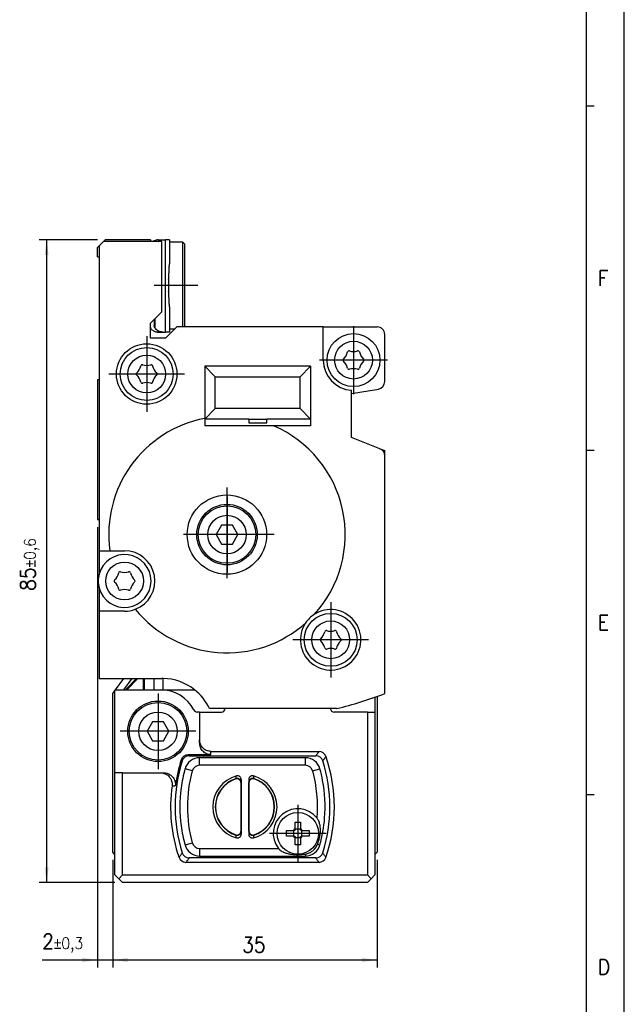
# Model space of a CAD drawing. Header units: millimetres. Extents: x -285 to 1770, y -283 to 203.
# Tile 10 of 30: x 229 to 309, y -58 to 73. Entities that reach past the tile are written whole.
import ezdxf

# ---------------------------------------------------------------- set-up
doc = ezdxf.new("R2010")
doc.units = ezdxf.units.MM
doc.linetypes.add('DOT_CENTER', pattern=[14, 12, -1, 0, -1])
doc.layers.add('1', color=7, linetype='Continuous')
doc.styles.add('CONVERTER_11', font='txt.shx', dxfattribs={"width": 0.9})
doc.dimstyles.new('ME10_DIM_45', dxfattribs={"dimtxt": 2, "dimasz": 2, "dimexe": 1, "dimexo": 1, "dimgap": 1, "dimtad": 1, "dimdsep": 46, "dimtxsty": 'CONVERTER_11', "dimsah": 1, "dimcen": 0.09, "dimclrd": 2, "dimclre": 2, "dimclrt": 2, "dimadec": 0, "dimazin": 0, "dimtfac": 1, "dimtdec": 4, "dimtix": 1, "dimtmove": 0, "dimatfit": 3, "dimfxl": 1, "dimtolj": 1, "dimtzin": 0, "dimarcsym": 0})
doc.dimstyles.new('ME10_DIM_46', dxfattribs={"dimtxt": 2, "dimasz": 2, "dimexe": 1, "dimexo": 1, "dimgap": 1, "dimtad": 1, "dimdsep": 46, "dimtxsty": 'CONVERTER_11', "dimsah": 1, "dimcen": 0.09, "dimclrd": 2, "dimclre": 2, "dimclrt": 2, "dimadec": 0, "dimazin": 0, "dimtol": 1, "dimtp": 0.3, "dimtm": 0.3, "dimtfac": 0.75, "dimtdec": 0, "dimtix": 1, "dimtmove": 0, "dimatfit": 3, "dimfxl": 1, "dimtolj": 1, "dimtzin": 0, "dimarcsym": 0})
doc.dimstyles.new('ME10_DIM_47', dxfattribs={"dimtxt": 2, "dimasz": 2, "dimexe": 1, "dimexo": 1, "dimgap": 1, "dimtad": 1, "dimdsep": 46, "dimtxsty": 'CONVERTER_11', "dimsah": 1, "dimcen": 0.09, "dimclrd": 2, "dimclre": 2, "dimclrt": 2, "dimadec": 0, "dimazin": 0, "dimtol": 1, "dimtp": 0.6, "dimtm": 0.6, "dimtfac": 0.75, "dimtdec": 0, "dimtix": 1, "dimtmove": 0, "dimatfit": 3, "dimfxl": 1, "dimtolj": 1, "dimtzin": 0, "dimarcsym": 0})

# ---------------------------------------------------------------- blocks, each defined once
blk = doc.blocks.new('Marco_a2', base_point=(304.21, -212.02))
at = {"layer": '1', "color": 2, "linetype": 'Continuous'}
for p, q in [((309.21, -217.02), (309.21, 202.98)), ((305.21, 61.31), (304.21, 61.31)), ((305.21, 15.76), (304.21, 15.76)), ((305.21, -29.8), (304.21, -29.8))]:
    blk.add_line(p, q, dxfattribs=at)
at = {"layer": '1', "color": 7, "linetype": 'Continuous'}
blk.add_line((304.21, -212.02), (304.21, 197.98), dxfattribs=at)
at = {"layer": '1', "color": 2, "char_height": 2, "attachment_point": 4, "line_spacing_factor": 1.20048, "style": 'CONVERTER_11'}
for s, insert in [('F', (305.71, 38.54)), ('E', (305.71, -7.02)), ('D', (305.71, -52.58))]:
    blk.add_mtext(s, dxfattribs=dict(at, insert=insert))
blk = doc.blocks.new('Top', base_point=(304.21, -212.02))
blk.add_blockref('Marco_a2', (304.21, -212.02))
blk = doc.blocks.new('CABEZA__18', base_point=(241.5, -41.4))
at = {"color": 7, "linetype": 'Continuous'}
for p, q in [((242.93, -14.4), (241.84, -15.9)), ((248.17, -15.9), (248.17, -14.4)), ((241.8, -15.95), (241.5, -16.36)), ((241.5, -37.4), (241.5, -16.36)), ((241.84, -15.9), (241.8, -15.95)), ((241.8, -26.9), (241.8, -15.95)), ((241.84, -15.9), (242.95, -15.9)), ((242.95, -15.9), (243.18, -15.9)), ((243.18, -15.9), (243.38, -15.9)), ((243.38, -15.9), (245.58, -15.9)), ((245.58, -15.9), (245.73, -15.9)), ((245.73, -15.9), (246.98, -15.9)), ((246.98, -15.9), (247.82, -15.9)), ((247.82, -15.9), (248.17, -15.9)), ((248.17, -15.9), (252.32, -15.9)), ((276.2, -16.89), (276.2, -18.85)), ((276.5, -16.79), (276.5, -37.4)), ((253, -18.85), (252.7, -18.85)), ((253, -18.85), (255.89, -18.85)), ((253, -18.85), (253, -22.51)), ((275.2, -18.85), (270.8, -18.85)), ((275.2, -18.85), (276.2, -18.85)), ((275.2, -18.85), (275.2, -40.4)), ((276.2, -18.85), (276.2, -37.7)), ((246.78, -20.15), (246.06, -21.4)), ((248.22, -20.15), (246.78, -20.15)), ((248.94, -21.4), (248.22, -20.15)), ((246.06, -21.4), (246.78, -22.65)), ((248.22, -22.65), (248.94, -21.4)), ((246.78, -22.65), (248.22, -22.65)), ((253, -22.94), (253, -22.51)), ((251.5, -24.49), (254.5, -24.49)), ((251.62, -24.65), (268.38, -24.65)), ((254.5, -24.06), (268.81, -24.06)), ((267, -24.9), (253, -24.9)), ((242.8, -26.9), (241.8, -26.9)), ((241.8, -37.7), (241.8, -26.9)), ((242.8, -26.9), (247.81, -26.9)), ((242.8, -40.4), (242.8, -26.9)), ((247.81, -26.9), (248.24, -26.9)), ((258.47, -28.19), (258.47, -34.61)), ((258.5, -27.79), (258.5, -35.01)), ((259.5, -27.79), (259.5, -35.01)), ((259.53, -34.61), (259.53, -28.19)), ((265.63, -33.4), (266.37, -33.4)), ((265.63, -34.31), (265.63, -33.4)), ((266.37, -33.4), (266.37, -34.31)), ((264.5, -35.27), (264.5, -34.53)), ((264.5, -34.53), (265.41, -34.53)), ((265.45, -34.53), (265.41, -34.53)), ((265.57, -34.53), (265.45, -34.53)), ((265.45, -34.53), (265.45, -34.79)), ((265.45, -35.01), (265.45, -35.27)), ((265.63, -34.31), (265.63, -34.35)), ((265.63, -34.35), (265.63, -34.47)), ((265.89, -34.35), (265.63, -34.35)), ((266.37, -34.35), (266.11, -34.35)), ((266.37, -34.35), (266.37, -34.31)), ((266.37, -34.47), (266.37, -34.35)), ((266.55, -34.53), (266.43, -34.53)), ((266.59, -34.53), (266.55, -34.53)), ((266.55, -34.79), (266.55, -34.53)), ((266.55, -35.27), (266.55, -35.01)), ((266.59, -34.53), (267.5, -34.53)), ((267.5, -34.53), (267.5, -35.27)), ((265.41, -35.27), (264.5, -35.27)), ((265.41, -35.27), (265.45, -35.27)), ((265.45, -35.27), (265.57, -35.27)), ((265.63, -35.33), (265.63, -35.45)), ((265.63, -35.45), (265.63, -35.49)), ((265.63, -35.45), (265.89, -35.45)), ((265.63, -36.4), (265.63, -35.49)), ((266.37, -36.4), (265.63, -36.4)), ((266.11, -35.45), (266.37, -35.45)), ((266.37, -35.45), (266.37, -35.33)), ((266.37, -35.49), (266.37, -35.45)), ((266.37, -35.49), (266.37, -36.4)), ((266.43, -35.27), (266.55, -35.27)), ((266.55, -35.27), (266.59, -35.27)), ((267.5, -35.27), (266.59, -35.27)), ((241.8, -37.7), (241.5, -37.4)), ((241.8, -40.4), (241.8, -37.7)), ((276.2, -37.7), (276.5, -37.4)), ((276.2, -37.7), (276.2, -40.4)), ((268.81, -38.74), (251.19, -38.74)), ((268.38, -38.15), (251.62, -38.15)), ((253, -37.9), (267, -37.9)), ((241.8, -40.4), (242.3, -40.9)), ((242.8, -40.4), (242.3, -40.9)), ((242.8, -41.4), (242.3, -40.9)), ((242.8, -40.4), (275.2, -40.4)), ((275.2, -41.4), (242.8, -41.4)), ((275.7, -40.9), (275.2, -40.4)), ((275.7, -40.9), (275.2, -41.4)), ((275.7, -40.9), (276.2, -40.4))]:
    blk.add_line(p, q, dxfattribs=at)
at = {"color": 3, "linetype": 'Continuous'}
for p, q in [((244.04, -14.4), (242.95, -15.9)), ((244.63, -14.4), (243.18, -15.9)), ((244.84, -14.4), (243.38, -15.9)), ((245.58, -15.9), (245.58, -14.4)), ((245.73, -15.9), (245.73, -14.4)), ((246.98, -15.9), (246.98, -14.4)), ((254.5, -24.49), (254.5, -24.06)), ((253, -25.9), (253, -24.9)), ((267, -25.9), (253, -25.9)), ((267, -25.9), (267, -24.9)), ((252.04, -26.64), (251.07, -26.37)), ((267.96, -26.64), (268.93, -26.37)), ((257.82, -27.66), (257.78, -27.71)), ((260.22, -27.71), (260.18, -27.66)), ((257.78, -35.09), (257.82, -35.14)), ((260.18, -35.14), (260.22, -35.09)), ((251.07, -36.43), (252.04, -36.16)), ((268.62, -36.34), (268.93, -36.43)), ((253, -36.9), (253, -37.9)), ((253, -36.9), (263.44, -36.9)), ((267, -37.64), (267, -37.9))]:
    blk.add_line(p, q, dxfattribs=at)
at = {"color": 7, "linetype": 'Continuous'}
for centre, radius in [((247.5, -21.4), 4), ((247.5, -21.4), 3.8), ((247.5, -21.4), 2.55), ((266, -34.9), 2.75)]:
    blk.add_circle(centre, radius, dxfattribs=at)
for centre, radius, start, end in [((247.82, -20.9), 5, 27.6691, 90), ((252.7, -18.35), 0.5, 207.6691, 270), ((255.89, -18.35), 0.5, 270, 354.1846), ((270.8, -18.35), 0.5, 185.8154, 270), ((251.5, -25.46), 0.966, 90.0002, 161.958), ((251.62, -25.62), 0.966, 90.0002, 162.309), ((268.38, -25.62), 0.966, 17.691, 89.9998), ((268.81, -25.03), 0.966, 18.9531, 89.9998), ((250.25, -31.4), 20.59, 341.0471, 18.9529), ((269.75, -31.4), 20, 162.3092, 197.6908), ((269.75, -31.4), 20.16, 161.9582, 172.02), ((253, -26.9), 2, 90, 164.6505), ((267, -26.9), 2, 15.3495, 90), ((250.25, -31.4), 20, 342.3092, 17.6908), ((269.39, -31.4), 19, 164.6505, 172.4392), ((259, -31.4), 4.25, 105.4101, 254.5896), ((259, -31.4), 4.25, 285.4102, 74.5897), ((250.61, -31.4), 19, 10.6151, 15.3495), ((269.75, -31.4), 20.59, 172.1763, 198.9529), ((259, -31.4), 3.89, 108.3244, 251.6756), ((259, -31.4), 3.89, 288.3244, 71.6756), ((250.61, -31.4), 19, 355.4719, 10.6151), ((269.39, -31.4), 19, 172.4392, 187.5608), ((266, -34.9), 3.25, 38.4425, 217.9799), ((250.61, -31.4), 19, 344.6505, 355.4719), ((269.39, -31.4), 19, 187.5608, 195.3495), ((266, -34.9), 0.697, 122.0857, 147.9143), ((266, -34.9), 0.564, 168.4247, 191.5753), ((266, -34.9), 0.564, 131.0313, 138.9687), ((266, -34.9), 0.564, 78.4247, 101.5753), ((266, -34.9), 0.697, 32.0857, 57.9143), ((266, -34.9), 0.564, 41.0313, 48.9687), ((266, -34.9), 0.564, 348.4247, 11.5753), ((253, -35.9), 2, 195.3495, 270), ((266, -34.9), 0.697, 212.0857, 237.9143), ((266, -34.9), 0.564, 221.0313, 228.9687), ((266, -34.9), 0.564, 258.4247, 281.5753), ((266, -34.9), 0.697, 302.0857, 327.9143), ((266, -34.9), 0.564, 311.0313, 318.9687), ((267, -35.9), 2, 270, 344.6505), ((251.62, -37.18), 0.966, 197.691, 269.9998), ((268.38, -37.18), 0.966, 270.0002, 342.309), ((251.19, -37.77), 0.966, 198.9531, 269.9998), ((268.81, -37.77), 0.966, 270.0002, 341.0469)]:
    blk.add_arc(centre, radius, start, end, dxfattribs=at)
at = {"color": 3, "linetype": 'Continuous'}
for centre, radius, start, end in [((253, -26.9), 1, 90, 164.6505), ((267, -26.9), 1, 15.3495, 90), ((269.39, -31.4), 18, 164.6505, 195.3495), ((250.61, -31.4), 18, 355.2857, 15.3495), ((259, -31.4), 3.92, 107.4794, 252.5206), ((259, -31.4), 3.92, 287.4794, 72.5206), ((253, -35.9), 1, 195.3495, 270)]:
    blk.add_arc(centre, radius, start, end, dxfattribs=at)
at = {"color": 7, "linetype": 'Continuous'}
for points, knots in [([(254.5, -24.06), (254.3, -24.04), (253.91, -23.99), (253.41, -23.63), (253.07, -23.12), (253.02, -22.71), (253, -22.51)], [0, 0, 0, 0, 0.586069, 1.177789, 1.777408, 2.382551, 2.382551, 2.382551, 2.382551]), ([(254.5, -24.49), (254.3, -24.47), (253.91, -24.42), (253.41, -24.06), (253.07, -23.54), (253.02, -23.14), (253, -22.94)], [0, 0, 0, 0, 0.586069, 1.177789, 1.777408, 2.382551, 2.382551, 2.382551, 2.382551]), ([(247.81, -26.9), (247.9, -26.9), (248.11, -26.91), (248.45, -27.02), (248.75, -27.19), (248.97, -27.4), (249.16, -27.64), (249.29, -27.91), (249.37, -28.25), (249.36, -28.47), (249.35, -28.6)], [0, 0, 0, 0, 0.262638, 0.647412, 1.035125, 1.295529, 1.55727, 1.943465, 2.203644, 2.591058, 2.591058, 2.591058, 2.591058]), ([(248.24, -26.9), (248.33, -26.9), (248.55, -26.91), (248.84, -27), (249.15, -27.17), (249.4, -27.38), (249.61, -27.66), (249.73, -27.94), (249.81, -28.25), (249.79, -28.47), (249.78, -28.6)], [0, 0, 0, 0, 0.263056, 0.649064, 0.912057, 1.297984, 1.62355, 1.946992, 2.207237, 2.595157, 2.595157, 2.595157, 2.595157]), ([(258.5, -27.79), (258.5, -27.76), (258.49, -27.68), (258.46, -27.58), (258.4, -27.48), (258.32, -27.4), (258.22, -27.33), (258.12, -27.29), (257.99, -27.28), (257.92, -27.29), (257.87, -27.3)], [0, 0, 0, 0, 0.0911758, 0.2300566, 0.3211715, 0.4602009, 0.5510752, 0.6904127, 0.7808884, 0.9200581, 0.9200581, 0.9200581, 0.9200581]), ([(260.13, -27.3), (260.1, -27.3), (260.02, -27.28), (259.9, -27.29), (259.78, -27.33), (259.69, -27.39), (259.61, -27.47), (259.54, -27.57), (259.51, -27.68), (259.5, -27.76), (259.5, -27.79)], [0, 0, 0, 0, 0.0906374, 0.2296618, 0.3689993, 0.4598736, 0.5747538, 0.6900856, 0.8289664, 0.9201422, 0.9201422, 0.9201422, 0.9201422]), ([(258.47, -28.19), (258.46, -28.16), (258.46, -28.08), (258.41, -27.95), (258.34, -27.84), (258.25, -27.76), (258.16, -27.71), (258.06, -27.68), (257.97, -27.67), (257.9, -27.67), (257.84, -27.69), (257.8, -27.7), (257.78, -27.71)], [0, 0, 0, 0, 0.1036167, 0.2485724, 0.4019209, 0.4965352, 0.5890838, 0.7291289, 0.8018569, 0.8611732, 0.9318954, 0.9936913, 0.9936913, 0.9936913, 0.9936913]), ([(260.22, -27.71), (260.2, -27.7), (260.16, -27.69), (260.1, -27.67), (260.03, -27.67), (259.94, -27.68), (259.84, -27.71), (259.74, -27.77), (259.66, -27.85), (259.58, -27.96), (259.54, -28.08), (259.54, -28.16), (259.53, -28.19)], [0, 0, 0, 0, 0.0617298, 0.1323656, 0.1917004, 0.2644436, 0.4044782, 0.4970109, 0.6203929, 0.7450495, 0.8901249, 0.9937869, 0.9937869, 0.9937869, 0.9937869]), ([(268.62, -36.34), (268.71, -36.06), (268.91, -35.49), (269.01, -34.67), (268.98, -34.01), (268.88, -33.56), (268.76, -33.2), (268.62, -33), (268.55, -32.88)], [0, 0, 0, 0, 0.900341, 1.803191, 2.45426, 2.875599, 3.17828, 3.597495, 3.597495, 3.597495, 3.597495]), ([(257.78, -35.09), (257.8, -35.1), (257.84, -35.11), (257.9, -35.13), (257.97, -35.13), (258.05, -35.12), (258.15, -35.1), (258.25, -35.04), (258.34, -34.96), (258.41, -34.85), (258.46, -34.72), (258.46, -34.64), (258.47, -34.61)], [0, 0, 0, 0, 0.0617298, 0.1323656, 0.1917004, 0.2644436, 0.3809009, 0.4970867, 0.5916963, 0.7450283, 0.8901037, 0.9937657, 0.9937657, 0.9937657, 0.9937657]), ([(257.87, -35.5), (257.9, -35.5), (257.98, -35.52), (258.08, -35.51), (258.2, -35.48), (258.31, -35.41), (258.4, -35.32), (258.45, -35.23), (258.49, -35.13), (258.5, -35.05), (258.5, -35.01)], [0, 0, 0, 0, 0.0906374, 0.2296618, 0.3202739, 0.4598751, 0.5989046, 0.6900195, 0.7809304, 0.9200774, 0.9200774, 0.9200774, 0.9200774]), ([(259.5, -35.01), (259.5, -35.04), (259.51, -35.12), (259.54, -35.22), (259.6, -35.32), (259.69, -35.41), (259.8, -35.48), (259.9, -35.51), (260.01, -35.52), (260.08, -35.51), (260.13, -35.5)], [0, 0, 0, 0, 0.0911758, 0.2300566, 0.3211715, 0.4602009, 0.5998022, 0.6904143, 0.7808945, 0.9200757, 0.9200757, 0.9200757, 0.9200757]), ([(259.53, -34.61), (259.54, -34.64), (259.54, -34.72), (259.59, -34.85), (259.66, -34.96), (259.75, -35.04), (259.85, -35.1), (259.95, -35.12), (260.03, -35.13), (260.1, -35.13), (260.16, -35.11), (260.2, -35.1), (260.22, -35.09)], [0, 0, 0, 0, 0.1036167, 0.2485724, 0.4019209, 0.4965352, 0.6127354, 0.7292047, 0.8019328, 0.861249, 0.9319713, 0.9937672, 0.9937672, 0.9937672, 0.9937672]), ([(267, -37.64), (267.1, -37.62), (267.27, -37.59), (267.53, -37.48), (267.76, -37.36), (267.97, -37.21), (268.17, -37.03), (268.34, -36.83), (268.5, -36.6), (268.57, -36.43), (268.62, -36.34)], [0, 0, 0, 0, 0.299802, 0.537145, 0.839259, 1.07843, 1.317042, 1.620847, 1.859927, 2.16166, 2.16166, 2.16166, 2.16166]), ([(263.44, -36.9), (263.46, -36.92), (263.49, -36.96), (263.57, -37.05), (263.7, -37.16), (263.92, -37.3), (264.24, -37.45), (264.65, -37.58), (265.27, -37.7), (266.05, -37.75), (266.68, -37.68), (267, -37.64)], [0, 0, 0, 0, 0.082264, 0.168748, 0.348027, 0.599368, 0.928456, 1.429933, 1.874924, 2.817002, 3.771468, 3.771468, 3.771468, 3.771468])]:
    blk.add_open_spline(points, degree=3, knots=knots, dxfattribs=at)
at = {"color": 3, "linetype": 'Continuous'}
for points, knots in [([(251.5, -24.49), (251.5, -24.5), (251.52, -24.51), (251.54, -24.55), (251.57, -24.59), (251.6, -24.63), (251.62, -24.65)], [0, 0, 0, 0, 0.0302877, 0.0605845, 0.1297134, 0.1988904, 0.1988904, 0.1988904, 0.1988904]), ([(268.81, -24.06), (268.78, -24.1), (268.72, -24.19), (268.61, -24.33), (268.5, -24.49), (268.42, -24.6), (268.38, -24.65)], [0, 0, 0, 0, 0.1622806, 0.3248141, 0.5257802, 0.7271478, 0.7271478, 0.7271478, 0.7271478]), ([(269.72, -24.71), (269.69, -24.76), (269.63, -24.85), (269.53, -25), (269.42, -25.15), (269.34, -25.27), (269.31, -25.32)], [0, 0, 0, 0, 0.1650391, 0.3303734, 0.534856, 0.7398074, 0.7398074, 0.7398074, 0.7398074]), ([(250.58, -25.16), (250.59, -25.16), (250.6, -25.18), (250.62, -25.22), (250.65, -25.26), (250.68, -25.3), (250.69, -25.32)], [0, 0, 0, 0, 0.0308229, 0.0616565, 0.1320155, 0.2024305, 0.2024305, 0.2024305, 0.2024305]), ([(257.82, -27.66), (257.82, -27.65), (257.82, -27.64), (257.83, -27.58), (257.85, -27.47), (257.86, -27.36), (257.87, -27.3)], [0, 0, 0, 0, 0.0125669, 0.0251245, 0.1920672, 0.3575579, 0.3575579, 0.3575579, 0.3575579]), ([(260.13, -27.3), (260.14, -27.36), (260.15, -27.47), (260.17, -27.58), (260.18, -27.64), (260.18, -27.65), (260.18, -27.66)], [0, 0, 0, 0, 0.1655702, 0.3325242, 0.3450816, 0.3576479, 0.3576479, 0.3576479, 0.3576479]), ([(249.35, -28.6), (249.39, -28.6), (249.47, -28.6), (249.58, -28.6), (249.69, -28.6), (249.75, -28.6), (249.78, -28.6)], [0, 0, 0, 0, 0.1195256, 0.2390605, 0.3356784, 0.4323026, 0.4323026, 0.4323026, 0.4323026]), ([(258.47, -28.13), (258.45, -28.03), (258.41, -27.82), (258.13, -27.62), (257.92, -27.64), (257.82, -27.66)], [0, 0, 0, 0, 0.2931508, 0.6182924, 0.9144999, 0.9144999, 0.9144999, 0.9144999]), ([(258.47, -28.13), (258.47, -28.12), (258.47, -28.11), (258.48, -28.05), (258.49, -27.95), (258.5, -27.84), (258.5, -27.79)], [0, 0, 0, 0, 0.0122893, 0.0245724, 0.1806911, 0.3359175, 0.3359175, 0.3359175, 0.3359175]), ([(258.47, -28.19), (258.47, -28.19), (258.47, -28.17), (258.47, -28.16), (258.47, -28.14), (258.47, -28.13), (258.47, -28.13)], [0, 0, 0, 0, 0.02108057, 0.03859802, 0.05442087, 0.06681476, 0.06681476, 0.06681476, 0.06681476]), ([(259.5, -27.79), (259.5, -27.84), (259.51, -27.95), (259.52, -28.05), (259.53, -28.11), (259.53, -28.12), (259.53, -28.13)], [0, 0, 0, 0, 0.1552265, 0.3113451, 0.3236282, 0.3359175, 0.3359175, 0.3359175, 0.3359175]), ([(260.18, -27.66), (260.08, -27.64), (259.87, -27.62), (259.59, -27.82), (259.55, -28.03), (259.53, -28.13)], [0, 0, 0, 0, 0.2962077, 0.6213494, 0.9145001, 0.9145001, 0.9145001, 0.9145001]), ([(259.53, -28.13), (259.53, -28.13), (259.53, -28.14), (259.53, -28.16), (259.53, -28.17), (259.53, -28.19), (259.53, -28.19)], [0, 0, 0, 0, 0.01277351, 0.02821676, 0.0462556, 0.06681481, 0.06681481, 0.06681481, 0.06681481]), ([(257.82, -35.14), (257.92, -35.16), (258.13, -35.18), (258.41, -34.98), (258.45, -34.77), (258.47, -34.67)], [0, 0, 0, 0, 0.2962077, 0.6213494, 0.9145001, 0.9145001, 0.9145001, 0.9145001]), ([(257.87, -35.5), (257.86, -35.44), (257.85, -35.33), (257.83, -35.22), (257.82, -35.16), (257.82, -35.15), (257.82, -35.14)], [0, 0, 0, 0, 0.1655703, 0.3325243, 0.3450817, 0.3576479, 0.3576479, 0.3576479, 0.3576479]), ([(258.47, -34.67), (258.47, -34.67), (258.47, -34.66), (258.47, -34.64), (258.47, -34.63), (258.47, -34.61), (258.47, -34.61)], [0, 0, 0, 0, 0.0127735, 0.02821674, 0.04625556, 0.06681476, 0.06681476, 0.06681476, 0.06681476]), ([(258.5, -35.01), (258.5, -34.96), (258.49, -34.85), (258.48, -34.75), (258.47, -34.69), (258.47, -34.68), (258.47, -34.67)], [0, 0, 0, 0, 0.1552265, 0.3113452, 0.3236283, 0.3359175, 0.3359175, 0.3359175, 0.3359175]), ([(259.53, -34.67), (259.53, -34.68), (259.53, -34.69), (259.52, -34.75), (259.51, -34.85), (259.5, -34.96), (259.5, -35.01)], [0, 0, 0, 0, 0.0122893, 0.0245723, 0.180691, 0.3359175, 0.3359175, 0.3359175, 0.3359175]), ([(259.53, -34.61), (259.53, -34.61), (259.53, -34.63), (259.53, -34.64), (259.53, -34.66), (259.53, -34.67), (259.53, -34.67)], [0, 0, 0, 0, 0.02108058, 0.03859805, 0.05404131, 0.06681481, 0.06681481, 0.06681481, 0.06681481]), ([(259.53, -34.67), (259.55, -34.77), (259.59, -34.98), (259.87, -35.18), (260.08, -35.16), (260.18, -35.14)], [0, 0, 0, 0, 0.2931507, 0.6182924, 0.9145001, 0.9145001, 0.9145001, 0.9145001]), ([(260.18, -35.14), (260.18, -35.15), (260.18, -35.16), (260.17, -35.22), (260.15, -35.33), (260.14, -35.44), (260.13, -35.5)], [0, 0, 0, 0, 0.0125662, 0.0251237, 0.1920781, 0.3576512, 0.3576512, 0.3576512, 0.3576512]), ([(250.69, -37.48), (250.66, -37.53), (250.58, -37.65), (250.47, -37.8), (250.37, -37.95), (250.31, -38.04), (250.28, -38.09)], [0, 0, 0, 0, 0.2049586, 0.4094485, 0.5747755, 0.7398074, 0.7398074, 0.7398074, 0.7398074]), ([(269.72, -38.09), (269.69, -38.04), (269.63, -37.95), (269.53, -37.8), (269.42, -37.65), (269.34, -37.53), (269.31, -37.48)], [0, 0, 0, 0, 0.1650391, 0.3303734, 0.534856, 0.7398074, 0.7398074, 0.7398074, 0.7398074]), ([(251.62, -38.15), (251.58, -38.2), (251.5, -38.31), (251.39, -38.47), (251.28, -38.61), (251.22, -38.7), (251.19, -38.74)], [0, 0, 0, 0, 0.2013748, 0.402348, 0.5648744, 0.7271478, 0.7271478, 0.7271478, 0.7271478]), ([(268.81, -38.74), (268.78, -38.7), (268.72, -38.61), (268.61, -38.47), (268.5, -38.31), (268.42, -38.2), (268.38, -38.15)], [0, 0, 0, 0, 0.1622806, 0.3248141, 0.5257802, 0.7271478, 0.7271478, 0.7271478, 0.7271478])]:
    blk.add_open_spline(points, degree=3, knots=knots, dxfattribs=at)
at = {"layer": '1', "color": 2, "linetype": 'DOT_CENTER'}
for p, q in [((247.5, -16.4), (247.5, -26.4)), ((252.5, -21.4), (242.5, -21.4)), ((266, -31.15), (266, -38.65)), ((269.75, -34.9), (262.25, -34.9))]:
    blk.add_line(p, q, dxfattribs=at)
blk = doc.blocks.new('REGLA__19', base_point=(239.5, -18.4))
at = {"color": 7, "linetype": 'Continuous'}
for p, q in [((240.3, 43.4), (239.7, 42.8)), ((240.5, 43.6), (240.3, 43.4)), ((246.5, 43.4), (240.3, 43.4)), ((246.5, 43.6), (240.5, 43.6)), ((246.5, 43.6), (246.5, 43.4)), ((248, 43.4), (246.5, 43.4)), ((247.5, 43.6), (247.4, 43.6)), ((247.4, 43.6), (247.4, 43.6)), ((247.5, 43.6), (248.1, 43.6)), ((248, 34.1), (248, 43.4)), ((248.1, 43.6), (248.13, 43.6)), ((248.13, 43.6), (248.5, 43.6)), ((249, 43.6), (248.5, 43.6)), ((249, 43.6), (249, 43.35)), ((249, 43.35), (250.75, 43.35)), ((249, 43.35), (249, 40.44)), ((251, 43.1), (250.75, 43.35)), ((250.75, 43.35), (250.75, 37.6)), ((251, 43.1), (251, 37.6)), ((239.7, 42.8), (239.5, 42.6)), ((239.5, 41.35), (239.5, 42.6)), ((239.7, 42.8), (239.7, 41.35)), ((239.5, 41.35), (239.7, 41.35)), ((239.7, 41.35), (239.7, 25.1)), ((248.9, 38.36), (248.9, 36.84)), ((250.75, 37.6), (250.75, 32.1)), ((251, 37.6), (251, 32.1)), ((246.5, 32.6), (248, 34.1)), ((249, 34.76), (249, 31.85)), ((246.5, 32.29), (246.5, 32.6)), ((247, 33.1), (247, 32.29)), ((246.5, 30.6), (246.5, 32.29)), ((247.5, 31.4), (247.4, 31.4)), ((247.4, 31.4), (247.4, 31.4)), ((247.5, 31.4), (248.1, 31.4)), ((248.13, 31.4), (248.1, 31.4)), ((248.13, 31.4), (248.5, 31.4)), ((250, 32.1), (248.5, 30.6)), ((249, 31.4), (248.5, 31.4)), ((249, 31.85), (249.75, 31.85)), ((249, 31.85), (249, 31.4)), ((251, 32.1), (250, 32.1)), ((269.37, 32.1), (251, 32.1)), ((269.37, 32.1), (276.5, 32.1)), ((269.37, 27.7), (269.37, 32.1)), ((248.5, 30.6), (246.5, 30.6)), ((277.5, 24.85), (277.5, 31.1)), ((267.7, 26.9), (253.7, 26.9)), ((253.7, 26.9), (255.08, 25.51)), ((253.7, 26.9), (253.7, 19.99)), ((266.31, 25.51), (267.7, 26.9)), ((267.7, 26.9), (267.7, 19.9)), ((239.5, 25.1), (239.5, 6.6)), ((239.7, 25.1), (239.5, 25.1)), ((239.7, 25.1), (239.7, 6.6)), ((255.08, 25.51), (266.31, 25.51)), ((255.08, 21.29), (255.08, 25.51)), ((266.31, 21.29), (266.31, 25.51)), ((273.12, 23.28), (276.66, 23.86)), ((273.12, 23.28), (273.12, 23.71)), ((273.12, 17.47), (273.12, 23.28)), ((253.7, 19.9), (255.08, 21.29)), ((266.31, 21.29), (255.08, 21.29)), ((267.7, 19.9), (266.31, 21.29)), ((253.7, 19.99), (253.7, 19.9)), ((253.7, 19.9), (253.7, 19)), ((259.5, 19.9), (253.7, 19.9)), ((259.5, 19.9), (261.9, 19.9)), ((259.5, 19.9), (259.5, 19.4)), ((261.9, 19.4), (261.9, 19.9)), ((267.7, 19.9), (261.9, 19.9)), ((267.7, 19.9), (267.7, 19)), ((262.8, 19), (253.7, 19)), ((259.5, 19.4), (261.9, 19.4)), ((267.7, 19), (262.8, 19)), ((276.87, 15.98), (273.12, 17.47)), ((276.87, 15.98), (277.5, 15.73)), ((277.5, 15.05), (277.5, 15.73)), ((277.5, -16.42), (277.5, 15.05)), ((239.5, 6.6), (239.7, 6.6)), ((239.7, 6.6), (239.7, 2.48)), ((255.9, 5.87), (255.18, 4.62)), ((257.35, 5.87), (255.9, 5.87)), ((258.07, 4.62), (257.35, 5.87)), ((255.18, 4.62), (255.9, 3.37)), ((257.35, 3.37), (258.07, 4.62)), ((255.9, 3.37), (257.35, 3.37)), ((239.7, 2.48), (239.7, -0.55)), ((239.7, 2.48), (241.12, 2.48)), ((241.12, 2.48), (243.08, 2.48)), ((239.7, -0.55), (239.7, -0.6)), ((239.7, -2.44), (239.7, -2.48)), ((239.7, -2.48), (239.7, -5.52)), ((243.08, -5.52), (239.7, -5.52)), ((239.7, -5.52), (239.7, -14.4)), ((239.7, -14.4), (242.93, -14.4)), ((242.93, -14.4), (247.99, -14.4)), ((270.31, -18.4), (254.31, -18.4)), ((271.14, -18.4), (270.31, -18.4))]:
    blk.add_line(p, q, dxfattribs=at)
at = {"color": 3, "linetype": 'Continuous'}
for p, q in [((248.5, 31.4), (248.5, 43.6)), ((247.1, 31.94), (247.1, 33.2))]:
    blk.add_line(p, q, dxfattribs=at)
at = {"color": 7, "linetype": 'Continuous'}
for centre, radius in [((273.37, 27.7), 3.5), ((246, 25.86), 4), ((246, 25.86), 3.5), ((256.61, 4.62), 5.25), ((256.63, 4.62), 4), ((256.63, 4.62), 3.8), ((256.63, 4.62), 2.55), ((270.35, -9.3), 3.5)]:
    blk.add_circle(centre, radius, dxfattribs=at)
at = {"color": 3, "linetype": 'Continuous'}
for centre in [(273.37, 27.7), (246, 25.86), (243.08, -1.52), (270.35, -9.3)]:
    blk.add_circle(centre, 2.5, dxfattribs=at)
at = {"color": 7, "linetype": 'Continuous'}
for centre, radius, start, end in [((276.5, 31.1), 1, 360, 90), ((270.77, 29.2), 1.86, 313.2415, 346.7663), ((272.78, 28.73), 0.2, 73.2415, 166.7663), ((273.37, 30.7), 1.86, 253.2415, 286.7663), ((273.96, 28.73), 0.2, 13.2415, 106.7663), ((275.97, 29.2), 1.86, 193.2415, 226.7663), ((273.37, 27.7), 4, 180, 266.4747), ((272.18, 27.7), 0.2, 133.2415, 226.7663), ((270.77, 26.2), 1.86, 13.2415, 46.7663), ((275.97, 26.2), 1.86, 133.2415, 166.7663), ((274.56, 27.7), 0.2, 313.2415, 46.7663), ((243.4, 27.36), 1.86, 313.2415, 346.7663), ((245.41, 26.89), 0.2, 73.2415, 166.7663), ((246, 28.86), 1.86, 253.2415, 286.7663), ((246.59, 26.89), 0.2, 13.2415, 106.7663), ((248.6, 27.36), 1.86, 193.2415, 226.7663), ((272.78, 26.68), 0.2, 193.2415, 286.7663), ((273.37, 24.7), 1.86, 73.2415, 106.7663), ((273.96, 26.68), 0.2, 253.2415, 346.7663), ((244.81, 25.86), 0.2, 133.2415, 226.7663), ((243.4, 24.36), 1.86, 13.2415, 46.7663), ((245.41, 24.83), 0.2, 193.2415, 286.7663), ((246.59, 24.83), 0.2, 253.2415, 346.7663), ((248.6, 24.36), 1.86, 133.2415, 166.7663), ((247.19, 25.86), 0.2, 313.2415, 46.7663), ((276.5, 24.85), 1, 279.2797, 0), ((246, 22.86), 1.86, 73.2415, 106.7663), ((256.63, 4.62), 15.65, 100.787, 187.8498), ((256.63, 4.62), 15.65, 317.4847, 66.7798), ((276.5, 15.05), 1, 0, 68.3125), ((243.08, -1.52), 3.5, 0.0054, 164.777), ((243.08, -1.52), 4, 290.6809, 90), ((243.06, -1.52), 3.5, 164.0061, 195.9939), ((243.08, -1.52), 3.5, 164.7786, 195.2232), ((240.48, -0.02), 1.86, 313.2415, 346.7663), ((242.48, -0.49), 0.2, 73.2415, 166.7663), ((243.08, 1.48), 1.86, 253.2415, 286.7663), ((243.67, -0.49), 0.2, 13.2415, 106.7663), ((245.68, -0.02), 1.86, 193.2415, 226.7663), ((243.08, -1.52), 3.5, 195.2217, 0.0054), ((241.89, -1.52), 0.2, 133.2415, 226.7663), ((240.48, -3.02), 1.86, 13.2415, 46.7663), ((242.48, -2.55), 0.2, 193.2415, 286.7663), ((243.67, -2.55), 0.2, 253.2415, 346.7663), ((245.68, -3.02), 1.86, 133.2415, 166.7663), ((244.26, -1.52), 0.2, 313.2415, 46.7663), ((243.08, -4.52), 1.86, 73.2415, 106.7663), ((243.08, -1.52), 4, 270, 290.6809), ((256.63, 4.62), 15.65, 219.1464, 311.7174), ((270.35, -9.3), 4, 145.9525, 123.2496), ((270.35, -9.3), 4, 123.2496, 145.9525), ((267.76, -7.8), 1.86, 313.2415, 346.7663), ((269.76, -8.27), 0.2, 73.2415, 166.7663), ((270.35, -6.3), 1.86, 253.2415, 286.7663), ((270.95, -8.27), 0.2, 13.2415, 106.7663), ((272.95, -7.8), 1.86, 193.2415, 226.7663), ((269.17, -9.3), 0.2, 133.2415, 226.7663), ((267.76, -10.8), 1.86, 13.2415, 46.7663), ((269.76, -10.33), 0.2, 193.2415, 286.7663), ((270.95, -10.33), 0.2, 253.2415, 346.7663), ((272.95, -10.8), 1.86, 133.2415, 166.7663), ((271.54, -9.3), 0.2, 313.2415, 46.7663), ((270.36, -12.3), 1.86, 73.2415, 106.7663), ((247.99, -21.4), 7, 88.4817, 90), ((247.99, -21.4), 7, 51.7426, 88.4817), ((247.99, -21.4), 7, 25.3769, 51.7426), ((258.6, 33.1), 53, 283.6842, 290.8918)]:
    blk.add_arc(centre, radius, start, end, dxfattribs=at)
for points, knots in [([(247.4, 43.6), (247.3, 43.58), (247.11, 43.55), (246.93, 43.45), (246.85, 43.4)], [0, 0, 0, 0, 0.2914483, 0.5929342, 0.5929342, 0.5929342, 0.5929342]), ([(247.5, 43.6), (247.48, 43.6), (247.45, 43.6), (247.42, 43.6), (247.4, 43.6)], [0, 0, 0, 0, 0.0500926, 0.1001236, 0.1001236, 0.1001236, 0.1001236]), ([(247.47, 43.4), (247.57, 43.46), (247.77, 43.57), (247.99, 43.59), (248.1, 43.6)], [0, 0, 0, 0, 0.3384964, 0.6674454, 0.6674454, 0.6674454, 0.6674454]), ([(248.9, 38.36), (248.91, 38.54), (248.93, 38.9), (248.96, 39.43), (248.99, 39.94), (249, 40.28), (249, 40.44)], [0, 0, 0, 0, 0.557211, 1.077881, 1.600113, 2.085402, 2.085402, 2.085402, 2.085402]), ([(249, 34.76), (249, 34.92), (248.99, 35.26), (248.96, 35.77), (248.93, 36.3), (248.91, 36.66), (248.9, 36.84)], [0, 0, 0, 0, 0.485447, 1.00786, 1.528372, 2.085402, 2.085402, 2.085402, 2.085402]), ([(246.7, 31.71), (246.66, 31.74), (246.59, 31.82), (246.53, 31.96), (246.5, 32.12), (246.5, 32.23), (246.5, 32.29)], [0, 0, 0, 0, 0.1488275, 0.3010486, 0.4614417, 0.639565, 0.639565, 0.639565, 0.639565]), ([(246.7, 31.71), (246.82, 31.62), (247.06, 31.45), (247.36, 31.41), (247.5, 31.4)], [0, 0, 0, 0, 0.4470948, 0.8708085, 0.8708085, 0.8708085, 0.8708085]), ([(247.1, 31.94), (247.08, 31.97), (247.05, 32.02), (247.02, 32.1), (247, 32.2), (247, 32.26), (247, 32.29)], [0, 0, 0, 0, 0.0915836, 0.1828114, 0.2762061, 0.3752665, 0.3752665, 0.3752665, 0.3752665]), ([(248.1, 31.4), (247.91, 31.43), (247.52, 31.5), (247.24, 31.79), (247.1, 31.94)], [0, 0, 0, 0, 0.556888, 1.16444, 1.16444, 1.16444, 1.16444])]:
    blk.add_open_spline(points, degree=3, knots=knots, dxfattribs=at)
at = {"layer": '1', "color": 2, "linetype": 'DOT_CENTER'}
for p, q in [((247, 37.6), (252.75, 37.6)), ((273.37, 32.2), (273.37, 23.2)), ((246, 30.86), (246, 20.86)), ((277.87, 27.7), (268.87, 27.7)), ((251, 25.86), (241, 25.86)), ((256.61, 10.87), (256.61, -1.63)), ((256.63, 9.62), (256.63, -0.38)), ((262.86, 4.62), (250.36, 4.62)), ((261.63, 4.62), (251.63, 4.62)), ((270.35, -4.3), (270.35, -14.3)), ((275.35, -9.3), (265.35, -9.3))]:
    blk.add_line(p, q, dxfattribs=at)
blk = doc.blocks.new('Regla_G2_cm1140-T__20', base_point=(239.5, -41.4))
for name, p in [('REGLA__19', (239.5, -18.4)), ('CABEZA__18', (241.5, -41.4))]:
    blk.add_blockref(name, p)
blk = doc.blocks.new('*D84')
at = {"layer": '1', "color": 2, "linetype": 'Continuous'}
for p, q in [((241.5, -38.4), (241.5, -52.65)), ((276.5, -38.4), (276.5, -52.65)), ((241.5, -51.65), (276.5, -51.65))]:
    blk.add_line(p, q, dxfattribs=at)
at = {"layer": '1', "color": 2}
for points in [[(243.5, -51.39), (243.5, -51.92), (241.5, -51.65)], [(274.5, -51.92), (274.5, -51.39), (276.5, -51.65)]]:
    blk.add_solid(points, dxfattribs=at)
at = {"layer": '1', "color": 2, "insert": (258.64, -50.65), "char_height": 2, "attachment_point": 7, "rotation": 0.0001, "line_spacing_factor": 0.60024, "style": 'CONVERTER_11'}
blk.add_mtext('35', dxfattribs=at)
blk = doc.blocks.new('*D85')
at = {"layer": '1', "color": 2, "linetype": 'Continuous'}
for p, q in [((239.5, 5.6), (239.5, -52.65)), ((241.5, -38.4), (241.5, -52.65)), ((232.17, -51.65), (239.5, -51.65)), ((239.5, -51.65), (241.5, -51.65)), ((241.5, -51.65), (245.5, -51.65))]:
    blk.add_line(p, q, dxfattribs=at)
at = {"layer": '1', "color": 2}
for points in [[(237.5, -51.92), (237.5, -51.39), (239.5, -51.65)], [(243.5, -51.39), (243.5, -51.92), (241.5, -51.65)]]:
    blk.add_solid(points, dxfattribs=at)
at = {"layer": '1', "color": 2, "insert": (232.17, -50.65), "char_height": 2, "attachment_point": 7, "rotation": 0.0001, "line_spacing_factor": 0.60024, "style": 'CONVERTER_11'}
blk.add_mtext('\\C2;2\\C2;\\H1.5;{\\Fgdt;`}0,3', dxfattribs=at)
blk = doc.blocks.new('*D86')
at = {"layer": '1', "color": 2, "linetype": 'Continuous'}
for p, q in [((239.5, 43.6), (231.76, 43.6)), ((232.76, 43.6), (232.76, -41.4)), ((241.8, -41.4), (231.76, -41.4))]:
    blk.add_line(p, q, dxfattribs=at)
at = {"layer": '1', "color": 2}
for points in [[(233.02, 41.6), (232.5, 41.6), (232.76, 43.6)], [(232.5, -39.4), (233.02, -39.4), (232.76, -41.4)]]:
    blk.add_solid(points, dxfattribs=at)
at = {"layer": '1', "color": 2, "insert": (231.76, -2.81), "char_height": 2, "attachment_point": 7, "rotation": 90, "line_spacing_factor": 0.60024, "style": 'CONVERTER_11'}
blk.add_mtext('\\C2;85\\C2;\\H1.5;{\\Fgdt;`}0,6', dxfattribs=at)
blk = doc.blocks.new('Front1', base_point=(258.5, 1.1))
blk.add_blockref('Regla_G2_cm1140-T__20', (239.5, -41.4))
at = {"layer": '1'}
dim = blk.add_linear_dim(base=(232.761, 43.6), p1=(242.8, -41.4), p2=(240.5, 43.6), angle=90, dimstyle='ME10_DIM_47', dxfattribs=at)
dim.commit()
dim.dimension.update_dxf_attribs({"geometry": '*D86', "text_midpoint": (230.761, 1.1), "text_rotation": 90})
for base, p1, p2, dimstyle, picture, middle in [((239.5, -51.652), (241.5, -37.4), (239.5, 6.6), 'ME10_DIM_46', '*D85', (235.178, -49.652)), ((241.5, -51.652), (276.5, -37.4), (241.5, -37.4), 'ME10_DIM_45', '*D84', (260.145, -49.652))]:
    dim = blk.add_linear_dim(base=base, p1=p1, p2=p2, dimstyle=dimstyle, dxfattribs=at)
    dim.commit()
    dim.dimension.update_dxf_attribs({"geometry": picture, "text_midpoint": middle, "text_rotation": 0.00014})

msp = doc.modelspace()

# ---------------------------------------------------------------- block references
for name, p in [('Top', (304.21, -212.02)), ('Front1', (258.5, 1.1))]:
    msp.add_blockref(name, p)

doc.saveas('drawing.dxf')
